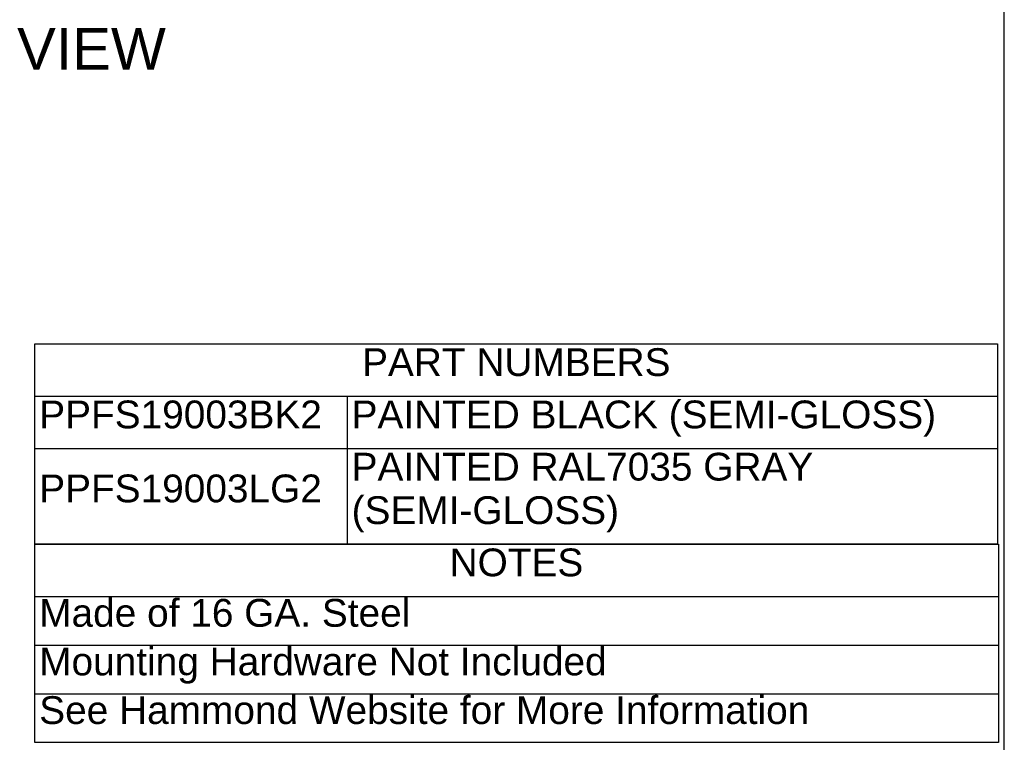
# Model space of a CAD drawing. Header units: inches. Extents: x 0 to 52.8, y -0.2 to 39.5.
# Tile 7 of 10: x 38.7 to 52.8, y 8.3 to 18.7. Entities that reach past the tile are written whole.
import ezdxf
from ezdxf.enums import TextEntityAlignment as Align

# ---------------------------------------------------------------- set-up
doc = ezdxf.new("R2010")
doc.units = ezdxf.units.IN
doc.header["$MEASUREMENT"] = 0
doc.layers.add('Default', color=7, linetype='Continuous')
doc.styles.add('SEACAD_Arial', font='arial.ttf')

# ---------------------------------------------------------------- blocks, each defined once
blk = doc.blocks.new('SE')
at = {"color": 7, "linetype": 'Continuous'}
for p, q in [((38.889, 10.383), (52.759, 10.383)), ((38.889, 9.683), (52.759, 9.683)), ((38.889, 8.983), (52.759, 8.983))]:
    blk.add_line(p, q, dxfattribs=at)
blk.add_lwpolyline([(38.889, 8.283), (38.889, 11.136), (52.759, 11.136), (52.759, 8.283), (38.889, 8.283)], dxfattribs=at)
at = {"color": 7, "linetype": 'Continuous', "style": 'SEACAD_Arial'}
for s, p in [('NOTES', (44.859, 11.073)), ('Made of 16 GA. Steel', (38.952, 10.347)), ('Mounting Hardware Not Included', (38.952, 9.647)), ('See Hammond Website for More Information', (38.952, 8.947))]:
    blk.add_text(s, height=0.4, dxfattribs=at).set_placement(p, align=Align.TOP_LEFT)
blk = doc.blocks.new('SE1')
at = {"color": 7, "linetype": 'Continuous'}
for p, q in [((38.889, 13.266), (52.748, 13.266)), ((43.386, 13.266), (43.386, 12.514)), ((38.889, 12.514), (52.748, 12.514)), ((43.386, 12.514), (43.386, 11.136))]:
    blk.add_line(p, q, dxfattribs=at)
blk.add_lwpolyline([(38.889, 11.136), (38.889, 14.019), (52.748, 14.019), (52.748, 11.136), (38.889, 11.136)], dxfattribs=at)
at = {"color": 7, "linetype": 'Continuous', "style": 'SEACAD_Arial'}
for s, p in [('PART NUMBERS', (43.6, 13.956)), ('PPFS19003BK2', (38.952, 13.203)), ('PAINTED BLACK (SEMI-GLOSS)', (43.449, 13.203)), ('PAINTED RAL7035 GRAY', (43.449, 12.451)), ('PPFS19003LG2', (38.952, 12.138)), ('(SEMI-GLOSS)', (43.449, 11.825))]:
    blk.add_text(s, height=0.4, dxfattribs=at).set_placement(p, align=Align.TOP_LEFT)

msp = doc.modelspace()

# ---------------------------------------------------------------- linework, layer by layer
at = {"layer": 'Default', "color": 7, "linetype": 'Continuous'}
msp.add_line((52.845, 0), (52.845, 39.49), dxfattribs=at)

# ---------------------------------------------------------------- block references
for name in ['SE1', 'SE']:
    msp.add_blockref(name, (0, 0))

# ---------------------------------------------------------------- texts
at = {"layer": 'Default', "color": 7, "linetype": 'Continuous', "style": 'SEACAD_Arial'}
msp.add_text('R.S. VIEW', height=0.6, dxfattribs=at).set_placement((36.77, 18.567), align=Align.TOP_LEFT)

doc.saveas('drawing.dxf')
